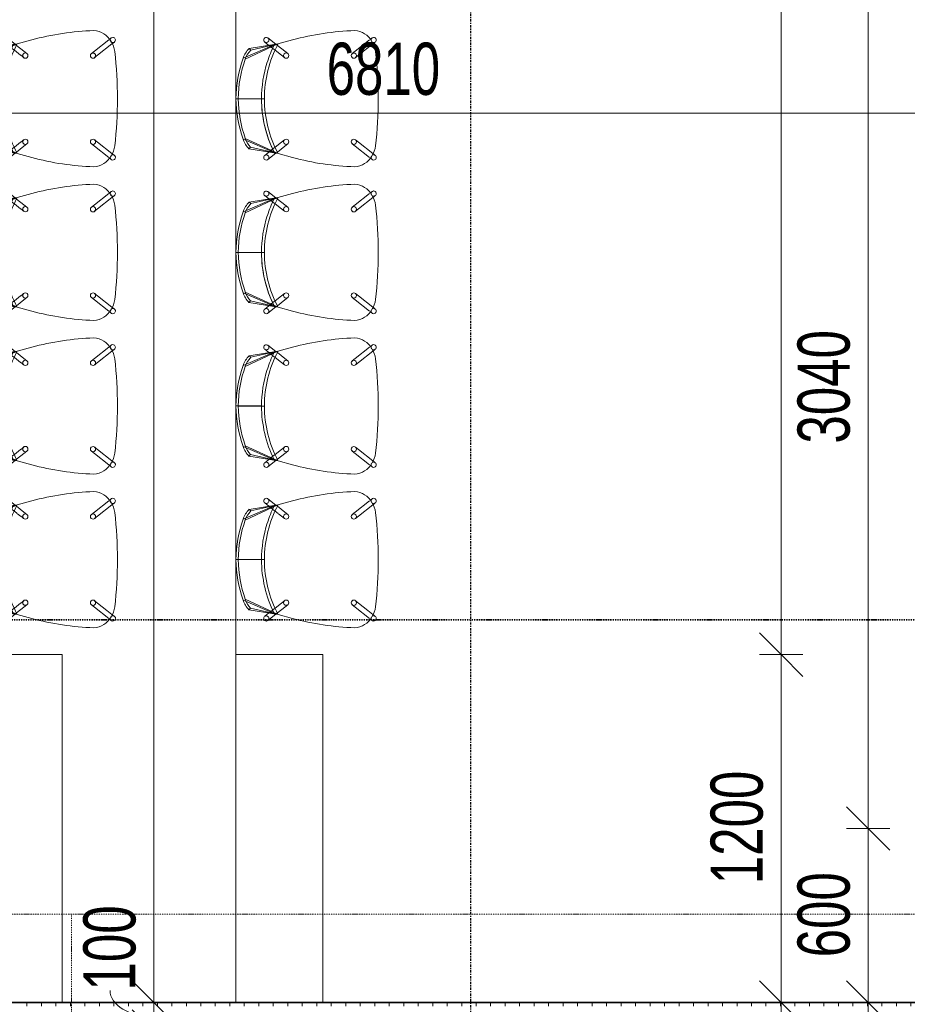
# Model space of a CAD drawing. Header units: millimetres. Extents: x -80560 to 110805, y -11020 to 52719.
# Tile 111 of 182: x 71139 to 74201, y 22894 to 26290. Entities that reach past the tile are written whole.
import ezdxf

# ---------------------------------------------------------------- set-up
doc = ezdxf.new("R2010")
doc.units = ezdxf.units.MM
doc.linetypes.add('CENTER2', pattern=[20, 8, -4, 4, -4])
doc.linetypes.add('DASHDOT2', pattern=[8, 4, -2, 0, -2])
for name, color, linetype, lineweight in [('A-ANNO-DIMS', 211, 'Continuous', 9), ('A-ANNO-DIMS-100', 211, 'Continuous', 9), ('A-DETL', 90, 'Continuous', 18), ('A-DETL-GENF', 92, 'Continuous', 18), ('A-FLOR', 192, 'Continuous', 18), ('A-WALL-PATT', 111, 'Continuous', 35), ('G-ANNO-SYMB', 111, 'Continuous', 9), ('I-FURN', 30, 'Continuous', 18), ('I-WALL', 2, 'Continuous', 18), ('S-GRID', 1, 'Continuous', 9)]:
    doc.layers.add(name, color=color, linetype=linetype, lineweight=lineweight)
doc.styles.add('Arial_6', font='arial.ttf', dxfattribs={"width": 0.7, "height": 180})
doc.dimstyles.new('n3o_1_8', dxfattribs={"dimscale": 304.8, "dimtxt": 183.646692, "dimasz": 0.492126, "dimexe": 0.246063, "dimexo": 0.0625, "dimgap": 0.032808, "dimtad": 1, "dimdec": 0, "dimdsep": 46, "dimtxsty": 'Arial_6', "dimblk1": 'OBLIQUE', "dimblk2": 'OBLIQUE', "dimsah": 1, "dimcen": 0.09, "dimdle": 0.246063, "dimazin": 0, "dimtfac": 1, "dimtdec": 4, "dimtix": 1, "dimtmove": 0, "dimatfit": 3, "dimfxl": 0.246063, "dimfxlon": 1, "dimtvp": 1, "dimtolj": 1, "dimtzin": 0, "dimarcsym": 2})
doc.dimstyles.new('n3o_1_8_1', dxfattribs={"dimscale": 304.8, "dimtxt": 183.646692, "dimasz": 0.492126, "dimexe": 0.246063, "dimexo": 0.0625, "dimgap": 0.032808, "dimtad": 1, "dimdec": 0, "dimdsep": 46, "dimtxsty": 'Arial_6', "dimblk1": 'OBLIQUE', "dimblk2": 'OBLIQUE', "dimsah": 1, "dimcen": 0.09, "dimdle": 0.246063, "dimazin": 0, "dimtfac": 1, "dimtdec": 4, "dimtix": 1, "dimtmove": 1, "dimatfit": 3, "dimfxl": 0.246063, "dimfxlon": 1, "dimtvp": 1, "dimtolj": 1, "dimtzin": 0, "dimarcsym": 2})
doc.dimstyles.new('n3o_1_8_3', dxfattribs={"dimscale": 304.8, "dimtxt": 183.646692, "dimasz": 0.492126, "dimexe": 0.246063, "dimexo": 0.0625, "dimgap": 0.032808, "dimtad": 1, "dimdec": 0, "dimdsep": 46, "dimtxsty": 'Arial_6', "dimblk1": 'OBLIQUE', "dimblk2": 'OBLIQUE', "dimsah": 1, "dimcen": 0.09, "dimdle": 0.246063, "dimazin": 0, "dimtfac": 1, "dimtdec": 4, "dimtix": 1, "dimtmove": 0, "dimatfit": 3, "dimfxl": 0.246063, "dimfxlon": 1, "dimtvp": 1, "dimtolj": 1, "dimtzin": 0, "dimarcsym": 2})
doc.dimstyles.new('n3o_1_8_4', dxfattribs={"dimscale": 304.8, "dimtxt": 183.646692, "dimasz": 0.492126, "dimexe": 0.246063, "dimexo": 0.0625, "dimgap": 0.032808, "dimtad": 1, "dimdec": 0, "dimdsep": 46, "dimtxsty": 'Arial_6', "dimblk1": 'OBLIQUE', "dimblk2": 'OBLIQUE', "dimsah": 1, "dimcen": 0.09, "dimdle": 0.246063, "dimazin": 0, "dimtfac": 1, "dimtdec": 4, "dimtix": 1, "dimtmove": 0, "dimatfit": 3, "dimfxl": 0.246063, "dimfxlon": 1, "dimtvp": 1, "dimtolj": 1, "dimtzin": 0, "dimarcsym": 2})

# ---------------------------------------------------------------- blocks, each defined once
blk = doc.blocks.new('82_EHA_Onderwijs stoel - 1200x600 mm-V498-DO_02 tweede verdieping')
at = {"layer": 'I-FURN'}
for p, q in [((-5850.4, -10794.3), (-5857.9, -10787.9)), ((-5801.5, -10835.8), (-5849.6, -10795)), ((-5846.3, -10774.2), (-5840.4, -10779.1)), ((-5837.8, -10781.4), (-5789.8, -10822.1)), ((-5522.7, -10806.4), (-5572.3, -10790.9)), ((-5572.3, -10790.9), (-5522.7, -10806.4)), ((-5515.8, -10807.7), (-5487.4, -10786.9)), ((-5789.8, -10822.1), (-5779.8, -10830.6)), ((-5557.6, -10838.4), (-5547, -10830.7)), ((-5547, -10830.7), (-5520.8, -10811.4)), ((-5514, -10828.8), (-5535.7, -10844.6)), ((-5423.2, -10825.5), (-5522.7, -10806.4)), ((-5522.7, -10806.4), (-5429, -10831)), ((-5411.7, -10862.4), (-5522.7, -10806.4)), ((-5522.7, -10806.4), (-5509.7, -10810.4)), ((-5509.7, -10810.4), (-5522.7, -10806.4)), ((-5522.7, -10806.4), (-5513.2, -10809.4)), ((-5520.8, -10811.4), (-5518.3, -10809.6)), ((-5505.4, -10822.4), (-5514, -10828.8)), ((-5513.2, -10809.4), (-5509.7, -10810.4)), ((-5509.7, -10810.4), (-5404.1, -10860)), ((-5491.7, -10812.4), (-5505.4, -10822.4)), ((-5476.7, -10801.4), (-5491.7, -10812.4)), ((-5423.2, -10825.5), (-5429, -10831)), ((-5791.5, -10844.3), (-5801.5, -10835.8)), ((-5536.4, -10845.2), (-5547, -10852.9)), ((-5482.4, -10996.8), (-5392.4, -11000)), ((-5472.4, -10997.2), (-5384.4, -11000.3)), ((-5862.9, -11172.2), (-5812.1, -11134.9)), ((-5812.1, -11134.9), (-5801.5, -11127.2)), ((-5557, -11135.8), (-5547, -11144.3)), ((-5536, -11183.9), (-5421.4, -11135.8)), ((-5413.9, -11138.8), (-5522.8, -11180.8)), ((-5871.7, -11178.7), (-5863.8, -11172.9)), ((-5801.4, -11149.4), (-5852.1, -11186.6)), ((-5790.8, -11141.7), (-5801.4, -11149.4)), ((-5558.6, -11158), (-5568.6, -11149.5)), ((-5533.7, -11179.1), (-5558.6, -11158)), ((-5546.3, -11144.9), (-5525.8, -11162.2)), ((-5536, -11183.9), (-5441.1, -11166.3)), ((-5536, -11183.9), (-5435.7, -11172.1)), ((-5525.8, -11162.2), (-5517.6, -11169.2)), ((-5516.6, -11170), (-5504.6, -11180.2)), ((-5441.1, -11166.3), (-5435.7, -11172.1)), ((-5854.9, -11188.7), (-5861.1, -11193.2)), ((-5586.6, -11195.9), (-5536, -11183.9)), ((-5536, -11183.9), (-5586.6, -11195.9)), ((-5522.8, -11180.8), (-5536, -11183.9)), ((-5536, -11183.9), (-5522.8, -11180.8)), ((-5528.9, -11182.2), (-5536, -11183.9)), ((-5531.7, -11180.8), (-5533.7, -11179.1)), ((-5502.2, -11205.9), (-5529, -11183.1)), ((-5522.8, -11180.8), (-5528.9, -11182.2)), ((-5504.6, -11180.2), (-5490.5, -11192.2))]:
    blk.add_line(p, q, dxfattribs=at)
for centre, radius, start, end in [((-5784, -10823.7), 72.5, 91.1402, 148.8115), ((-5784, -10823.7), 72.5, 91.1402, 148.8115), ((-5843.7, -11658.2), 908.8, 72.6253, 86.3269), ((-5843.7, -11658.2), 908.8, 72.6253, 86.3269), ((-5852.1, -10781), 9, 87.9758, 229.6854), ((-5779.2, -10833.2), 81.7, 144.8978, 171.0539), ((-5779.2, -10833.2), 81.7, 144.8978, 171.0539), ((-5852.1, -10781), 9, 237.1767, 260.5725), ((-5852.1, -10781), 9, 269.5527, 314.3236), ((-5852.1, -10781), 9, 29.5026, 87.9758), ((-5852.1, -10781), 9, 16.9531, 27.9758), ((-5852.1, -10781), 9, 339.2194, 13.1555), ((-5482, -10794.1), 9, 162.64, 201.8186), ((-5482, -10794.1), 9, 147.9758, 158.9986), ((-5482, -10794.1), 9, 207.9758, 267.7599), ((-5482, -10794.1), 9, 87.9758, 147.2448), ((-5482, -10794.1), 9, 306.2663, 87.9758), ((-4568.2, -11023.8), 1307.6, 171.0539, 178.2082), ((-4568.2, -11023.8), 1307.6, 171.0539, 178.2082), ((-5785.7, -10837.4), 9, 87.9758, 267.9758), ((-5785.7, -10837.4), 9, 267.9758, 87.9758), ((-5892.6, -10984.2), 410.4, 358.2343, 25.6662), ((-5892.6, -10984.2), 420.4, 6.5163, 24.2601), ((-5892.6, -10984.2), 420.4, 6.5163, 24.2601), ((-5892.6, -10984.2), 420.4, 358.2281, 24.2601), ((-5482, -10794.1), 9, 267.9758, 298.755), ((-5500.3, -10890.7), 93, 17.7174, 39.9982), ((-5500.3, -10890.7), 101, 17.7174, 40.2343), ((-5552.3, -10845.7), 9, 87.9758, 267.9758), ((-5552.3, -10845.7), 9, 267.9758, 87.9758), ((-5802.7, -10987.4), 410.4, 358.2343, 17.7174), ((-5802.7, -10987.4), 418.4, 358.2293, 17.7174), ((-5892.6, -10984.2), 420.4, 358.2281, 6.5104), ((-5892.6, -10984.2), 420.4, 358.2281, 6.5104), ((-4568.6, -11034.4), 1307.6, 177.7435, 184.8978), ((-4568.6, -11034.4), 1307.6, 177.7435, 184.8978), ((-5892.5, -10980.5), 410.4, 330.2854, 357.7174), ((-5892.5, -10980.5), 420.4, 340.2713, 357.7236), ((-5892.5, -10980.5), 420.4, 340.2713, 357.7236), ((-5892.5, -10980.5), 420.4, 340.2713, 357.7236), ((-5802.5, -10983.7), 410.4, 338.2343, 357.7174), ((-5802.5, -10983.7), 418.4, 338.2343, 357.7224), ((-5796.2, -11134.4), 9, 87.9758, 267.9758), ((-5796.2, -11134.4), 9, 267.9758, 87.9758), ((-5562.8, -11142.7), 9, 87.9758, 267.9758), ((-5562.8, -11142.7), 9, 267.9758, 87.9758), ((-5892.5, -10980.5), 420.4, 331.6888, 340.1237), ((-5892.5, -10980.5), 420.4, 331.6888, 340.1237), ((-5892.5, -10980.5), 420.4, 331.6888, 340.1237), ((-5507.7, -11101.4), 93, 315.7174, 338.2343), ((-5507.7, -11101.4), 101, 315.5001, 338.2343), ((-5790, -11139.1), 81.7, 184.8978, 211.0539), ((-5790, -11139.1), 81.7, 184.8978, 211.0539), ((-5866.4, -11186), 9, 126.2663, 267.9758), ((-5866.4, -11186), 9, 87.9758, 118.755), ((-5866.4, -11186), 9, 267.9758, 327.2448), ((-5866.4, -11186), 9, 41.6281, 87.7599), ((-5795.5, -11148.2), 72.5, 207.1402, 264.8115), ((-5795.5, -11148.2), 72.5, 207.1402, 264.8115), ((-5866.4, -11186), 9, 27.9758, 37.4338), ((-5866.4, -11186), 9, 327.9758, 338.9986), ((-5866.4, -11186), 9, 342.64, 16.7323), ((-5796.1, -10311.6), 908.8, 269.6248, 283.3264), ((-5796.1, -10311.6), 908.8, 269.6248, 283.3264), ((-5496.4, -11199), 9, 154.133, 193.1555), ((-5496.4, -11199), 9, 196.9531, 207.9758), ((-5496.4, -11199), 9, 209.5026, 267.9758), ((-5496.4, -11199), 9, 89.5527, 138.5179), ((-5496.4, -11199), 9, 267.9758, 49.6854), ((-5496.4, -11199), 9, 57.1767, 80.5725)]:
    blk.add_arc(centre, radius, start, end, dxfattribs=at)
blk = doc.blocks.new('82_EHA_Onderwijs stoel - 1200x600 mm-V499-DO_02 tweede verdieping')
at = {"layer": 'I-FURN'}
for p, q in [((-5850.4, -10794.3), (-5857.9, -10787.9)), ((-5801.5, -10835.8), (-5849.6, -10795)), ((-5846.3, -10774.2), (-5840.5, -10779.1)), ((-5837.8, -10781.4), (-5789.8, -10822.1)), ((-5522.7, -10806.4), (-5572.3, -10790.9)), ((-5572.3, -10790.9), (-5522.7, -10806.4)), ((-5515.8, -10807.7), (-5487.4, -10786.9)), ((-5789.8, -10822.1), (-5779.8, -10830.6)), ((-5557.6, -10838.4), (-5547, -10830.7)), ((-5547, -10830.7), (-5520.8, -10811.4)), ((-5514, -10828.8), (-5535.7, -10844.6)), ((-5423.2, -10825.5), (-5522.7, -10806.4)), ((-5522.7, -10806.4), (-5429, -10831)), ((-5411.7, -10862.4), (-5522.7, -10806.4)), ((-5522.7, -10806.4), (-5509.7, -10810.4)), ((-5509.7, -10810.4), (-5522.7, -10806.4)), ((-5522.7, -10806.4), (-5513.2, -10809.4)), ((-5520.8, -10811.4), (-5518.3, -10809.6)), ((-5505.4, -10822.4), (-5514, -10828.8)), ((-5513.2, -10809.4), (-5509.7, -10810.4)), ((-5509.7, -10810.4), (-5404.1, -10860)), ((-5491.7, -10812.4), (-5505.4, -10822.4)), ((-5476.7, -10801.4), (-5491.7, -10812.4)), ((-5423.2, -10825.5), (-5429, -10831)), ((-5791.5, -10844.3), (-5801.5, -10835.8)), ((-5536.4, -10845.2), (-5547, -10852.9)), ((-5482.4, -10996.8), (-5392.4, -11000)), ((-5472.4, -10997.2), (-5384.4, -11000.3)), ((-5862.9, -11172.2), (-5812.1, -11134.9)), ((-5812.1, -11134.9), (-5801.5, -11127.2)), ((-5557, -11135.8), (-5547, -11144.3)), ((-5536, -11183.9), (-5421.4, -11135.8)), ((-5413.9, -11138.8), (-5522.8, -11180.8)), ((-5871.7, -11178.7), (-5863.8, -11172.9)), ((-5801.4, -11149.4), (-5852.1, -11186.6)), ((-5790.8, -11141.7), (-5801.4, -11149.4)), ((-5558.6, -11158), (-5568.6, -11149.5)), ((-5533.7, -11179.1), (-5558.6, -11158)), ((-5546.3, -11144.9), (-5525.8, -11162.2)), ((-5536, -11183.9), (-5441.1, -11166.3)), ((-5536, -11183.9), (-5435.7, -11172.1)), ((-5525.8, -11162.2), (-5517.6, -11169.2)), ((-5516.6, -11170), (-5504.6, -11180.2)), ((-5441.1, -11166.3), (-5435.7, -11172.1)), ((-5854.9, -11188.7), (-5861.1, -11193.2)), ((-5586.6, -11195.9), (-5536, -11183.9)), ((-5536, -11183.9), (-5586.6, -11195.9)), ((-5522.8, -11180.8), (-5536, -11183.9)), ((-5536, -11183.9), (-5522.8, -11180.8)), ((-5528.9, -11182.2), (-5536, -11183.9)), ((-5531.7, -11180.8), (-5533.7, -11179.1)), ((-5502.2, -11205.9), (-5529, -11183.1)), ((-5522.8, -11180.8), (-5528.9, -11182.2)), ((-5504.6, -11180.2), (-5490.5, -11192.2))]:
    blk.add_line(p, q, dxfattribs=at)
for centre, radius, start, end in [((-5784, -10823.7), 72.5, 91.1402, 148.8115), ((-5784, -10823.7), 72.5, 91.1402, 148.8115), ((-5843.7, -11658.2), 908.8, 72.6253, 86.3269), ((-5843.7, -11658.2), 908.8, 72.6253, 86.3269), ((-5852.1, -10781), 9, 87.9758, 229.6854), ((-5779.2, -10833.2), 81.7, 144.8978, 171.0539), ((-5779.2, -10833.2), 81.7, 144.8978, 171.0539), ((-5852.1, -10781), 9, 237.1767, 260.5725), ((-5852.1, -10781), 9, 269.5527, 314.3236), ((-5852.1, -10781), 9, 29.5026, 87.9758), ((-5852.1, -10781), 9, 16.9531, 27.9758), ((-5852.1, -10781), 9, 339.2194, 13.1555), ((-5482, -10794.1), 9, 162.64, 201.8186), ((-5482, -10794.1), 9, 147.9758, 158.9986), ((-5482, -10794.1), 9, 207.9758, 267.7599), ((-5482, -10794.1), 9, 87.9758, 147.2448), ((-5482, -10794.1), 9, 306.2663, 87.9758), ((-4568.2, -11023.8), 1307.6, 171.0539, 178.2082), ((-4568.2, -11023.8), 1307.6, 171.0539, 178.2082), ((-5785.7, -10837.4), 9, 87.9758, 267.9758), ((-5785.7, -10837.4), 9, 267.9758, 87.9758), ((-5892.6, -10984.2), 410.4, 358.2343, 25.6662), ((-5892.6, -10984.2), 420.4, 358.2281, 24.2601), ((-5892.6, -10984.2), 420.4, 358.2281, 24.2601), ((-5892.6, -10984.2), 420.4, 358.2281, 24.2601), ((-5482, -10794.1), 9, 267.9758, 298.755), ((-5500.3, -10890.7), 93, 17.7174, 39.9982), ((-5500.3, -10890.7), 101, 17.7174, 40.2343), ((-5552.3, -10845.7), 9, 87.9758, 267.9758), ((-5552.3, -10845.7), 9, 267.9758, 87.9758), ((-5802.7, -10987.4), 410.4, 358.2343, 17.7174), ((-5802.7, -10987.4), 418.4, 358.2293, 17.7174), ((-4568.6, -11034.4), 1307.6, 177.7435, 184.8978), ((-4568.6, -11034.4), 1307.6, 177.7435, 184.8978), ((-5892.5, -10980.5), 410.4, 330.2854, 357.7174), ((-5892.5, -10980.5), 420.4, 340.2713, 357.7236), ((-5892.5, -10980.5), 420.4, 340.2713, 357.7236), ((-5892.5, -10980.5), 420.4, 340.2713, 357.7236), ((-5802.5, -10983.7), 410.4, 338.2343, 357.7174), ((-5802.5, -10983.7), 418.4, 338.2343, 357.7224), ((-5796.2, -11134.4), 9, 87.9758, 267.9758), ((-5796.2, -11134.4), 9, 267.9758, 87.9758), ((-5562.8, -11142.7), 9, 87.9758, 267.9758), ((-5562.8, -11142.7), 9, 267.9758, 87.9758), ((-5892.5, -10980.5), 420.4, 331.6888, 340.1237), ((-5892.5, -10980.5), 420.4, 331.6888, 340.1237), ((-5892.5, -10980.5), 420.4, 331.6888, 340.1237), ((-5507.7, -11101.4), 93, 315.7174, 338.2343), ((-5507.7, -11101.4), 101, 315.5001, 338.2343), ((-5790, -11139.1), 81.7, 184.8978, 211.0539), ((-5790, -11139.1), 81.7, 184.8978, 211.0539), ((-5866.4, -11186), 9, 126.2663, 267.9758), ((-5866.4, -11186), 9, 87.9758, 118.755), ((-5866.4, -11186), 9, 267.9758, 327.2448), ((-5866.4, -11186), 9, 41.6281, 87.7599), ((-5795.5, -11148.2), 72.5, 207.1402, 264.8115), ((-5795.5, -11148.2), 72.5, 207.1402, 264.8115), ((-5866.4, -11186), 9, 27.9758, 37.4338), ((-5866.4, -11186), 9, 327.9758, 338.9986), ((-5866.4, -11186), 9, 342.64, 16.7323), ((-5796.1, -10311.6), 908.8, 269.6248, 283.3264), ((-5796.1, -10311.6), 908.8, 269.6248, 283.3264), ((-5496.4, -11199), 9, 154.133, 193.1555), ((-5496.4, -11199), 9, 196.9531, 207.9758), ((-5496.4, -11199), 9, 209.5026, 267.9758), ((-5496.4, -11199), 9, 89.5527, 138.5179), ((-5496.4, -11199), 9, 267.9758, 49.6854), ((-5496.4, -11199), 9, 57.1767, 80.5725)]:
    blk.add_arc(centre, radius, start, end, dxfattribs=at)
blk = doc.blocks.new('82_EHA_Onderwijs stoel - 1200x600 mm-V504-DO_02 tweede verdieping')
at = {"layer": 'I-FURN'}
for p, q in [((-5850.4, -10794.3), (-5857.9, -10787.9)), ((-5832.9, -10809.1), (-5849.6, -10795)), ((-5846.3, -10774.2), (-5840.4, -10779.1)), ((-5837.8, -10781.4), (-5789.8, -10822.1)), ((-5522.7, -10806.4), (-5572.3, -10790.9)), ((-5572.3, -10790.9), (-5522.7, -10806.4)), ((-5515.8, -10807.7), (-5487.4, -10786.9)), ((-5801.5, -10835.8), (-5832.5, -10809.5)), ((-5789.8, -10822.1), (-5779.8, -10830.6)), ((-5557.6, -10838.4), (-5547, -10830.7)), ((-5547, -10830.7), (-5520.8, -10811.4)), ((-5514, -10828.8), (-5535.7, -10844.6)), ((-5423.2, -10825.5), (-5522.7, -10806.4)), ((-5522.7, -10806.4), (-5429, -10831)), ((-5411.7, -10862.4), (-5522.7, -10806.4)), ((-5522.7, -10806.4), (-5509.7, -10810.4)), ((-5509.7, -10810.4), (-5522.7, -10806.4)), ((-5522.7, -10806.4), (-5513.2, -10809.4)), ((-5520.8, -10811.4), (-5518.3, -10809.6)), ((-5505.4, -10822.4), (-5514, -10828.8)), ((-5513.2, -10809.4), (-5509.7, -10810.4)), ((-5509.7, -10810.4), (-5404.1, -10860)), ((-5503.6, -10821.1), (-5505.4, -10822.4)), ((-5491.7, -10812.4), (-5503.2, -10820.8)), ((-5476.7, -10801.4), (-5491.7, -10812.4)), ((-5423.2, -10825.5), (-5429, -10831)), ((-5791.5, -10844.3), (-5801.5, -10835.8)), ((-5536.4, -10845.2), (-5547, -10852.9)), ((-5482.4, -10996.8), (-5392.4, -11000)), ((-5472.4, -10997.2), (-5384.4, -11000.3)), ((-5862.9, -11172.2), (-5812.1, -11134.9)), ((-5812.1, -11134.9), (-5801.5, -11127.2)), ((-5557, -11135.8), (-5547, -11144.3)), ((-5536, -11183.9), (-5421.4, -11135.8)), ((-5413.9, -11138.8), (-5522.8, -11180.8)), ((-5871.7, -11178.7), (-5863.8, -11172.9)), ((-5801.4, -11149.4), (-5852.1, -11186.6)), ((-5790.8, -11141.7), (-5801.4, -11149.4)), ((-5558.6, -11158), (-5568.6, -11149.5)), ((-5533.7, -11179.1), (-5558.6, -11158)), ((-5546.3, -11144.9), (-5536.2, -11153.4)), ((-5536, -11183.9), (-5441.1, -11166.3)), ((-5536, -11183.9), (-5435.7, -11172.1)), ((-5535.4, -11154.1), (-5525.8, -11162.2)), ((-5525.8, -11162.2), (-5517.6, -11169.2)), ((-5516.6, -11170), (-5504.6, -11180.2)), ((-5441.1, -11166.3), (-5435.7, -11172.1)), ((-5854.9, -11188.7), (-5861.1, -11193.2)), ((-5586.6, -11195.9), (-5536, -11183.9)), ((-5536, -11183.9), (-5586.6, -11195.9)), ((-5522.8, -11180.8), (-5536, -11183.9)), ((-5536, -11183.9), (-5522.8, -11180.8)), ((-5528.9, -11182.2), (-5536, -11183.9)), ((-5531.7, -11180.8), (-5533.7, -11179.1)), ((-5502.2, -11205.9), (-5529, -11183.1)), ((-5522.8, -11180.8), (-5528.9, -11182.2)), ((-5504.6, -11180.2), (-5490.5, -11192.2))]:
    blk.add_line(p, q, dxfattribs=at)
for centre, radius, start, end in [((-5784, -10823.7), 72.5, 91.1402, 148.8115), ((-5784, -10823.7), 72.5, 91.1402, 148.8115), ((-5843.7, -11658.2), 908.8, 72.6253, 86.3269), ((-5843.7, -11658.2), 908.8, 72.6253, 86.3269), ((-5852.1, -10781), 9, 87.9758, 229.6854), ((-5779.2, -10833.2), 81.7, 144.8978, 171.0539), ((-5779.2, -10833.2), 81.7, 144.8978, 171.0539), ((-5852.1, -10781), 9, 237.1767, 260.5725), ((-5852.1, -10781), 9, 269.5527, 314.3236), ((-5852.1, -10781), 9, 29.5026, 87.9758), ((-5852.1, -10781), 9, 16.9531, 27.9758), ((-5852.1, -10781), 9, 339.2194, 13.1555), ((-5482, -10794.1), 9, 162.64, 201.8186), ((-5482, -10794.1), 9, 147.9758, 158.9986), ((-5482, -10794.1), 9, 207.9758, 267.7599), ((-5482, -10794.1), 9, 87.9758, 147.2448), ((-5482, -10794.1), 9, 306.2663, 87.9758), ((-4568.2, -11023.8), 1307.6, 171.0539, 178.2082), ((-4568.2, -11023.8), 1307.6, 171.0539, 178.2082), ((-5785.7, -10837.4), 9, 87.9758, 267.9758), ((-5785.7, -10837.4), 9, 267.9758, 87.9758), ((-5892.6, -10984.2), 410.4, 358.2343, 25.6662), ((-5892.6, -10984.2), 420.4, 358.2281, 24.2601), ((-5892.6, -10984.2), 420.4, 358.2281, 24.2601), ((-5892.6, -10984.2), 420.4, 358.2281, 24.2601), ((-5482, -10794.1), 9, 267.9758, 298.755), ((-5500.3, -10890.7), 93, 17.7174, 39.9982), ((-5500.3, -10890.7), 101, 17.7174, 40.2343), ((-5552.3, -10845.7), 9, 87.9758, 267.9758), ((-5552.3, -10845.7), 9, 267.9758, 87.9758), ((-5802.7, -10987.4), 410.4, 358.2343, 17.7174), ((-5802.7, -10987.4), 418.4, 358.2293, 17.7174), ((-4568.6, -11034.4), 1307.6, 177.7435, 184.8978), ((-4568.6, -11034.4), 1307.6, 177.7435, 184.8978), ((-5892.5, -10980.5), 410.4, 330.2854, 357.7174), ((-5892.5, -10980.5), 420.4, 340.2713, 357.7236), ((-5892.5, -10980.5), 420.4, 340.2713, 357.7236), ((-5892.5, -10980.5), 420.4, 340.2713, 357.7236), ((-5802.5, -10983.7), 410.4, 338.2343, 357.7174), ((-5802.5, -10983.7), 418.4, 338.2343, 357.7224), ((-5796.2, -11134.4), 9, 87.9758, 267.9758), ((-5796.2, -11134.4), 9, 267.9758, 87.9758), ((-5562.8, -11142.7), 9, 87.9758, 267.9758), ((-5562.8, -11142.7), 9, 267.9758, 87.9758), ((-5892.5, -10980.5), 420.4, 331.6888, 340.1237), ((-5892.5, -10980.5), 420.4, 331.6888, 340.1237), ((-5892.5, -10980.5), 420.4, 331.6888, 340.1237), ((-5507.7, -11101.4), 93, 315.7174, 338.2343), ((-5507.7, -11101.4), 101, 315.5001, 338.2343), ((-5790, -11139.1), 81.7, 184.8978, 211.0539), ((-5790, -11139.1), 81.7, 184.8978, 211.0539), ((-5866.4, -11186), 9, 126.2663, 267.9758), ((-5866.4, -11186), 9, 87.9758, 118.755), ((-5866.4, -11186), 9, 267.9758, 327.2448), ((-5866.4, -11186), 9, 41.6281, 87.7599), ((-5795.5, -11148.2), 72.5, 207.1402, 264.8115), ((-5795.5, -11148.2), 72.5, 207.1402, 264.8115), ((-5866.4, -11186), 9, 27.9758, 37.4338), ((-5866.4, -11186), 9, 327.9758, 338.9986), ((-5866.4, -11186), 9, 342.64, 16.7323), ((-5796.1, -10311.6), 908.8, 269.6248, 283.3264), ((-5796.1, -10311.6), 908.8, 269.6248, 283.3264), ((-5496.4, -11199), 9, 154.133, 193.1555), ((-5496.4, -11199), 9, 196.9531, 207.9758), ((-5496.4, -11199), 9, 209.5026, 267.9758), ((-5496.4, -11199), 9, 89.5527, 138.5179), ((-5496.4, -11199), 9, 267.9758, 49.6854), ((-5496.4, -11199), 9, 57.1767, 80.5725)]:
    blk.add_arc(centre, radius, start, end, dxfattribs=at)
blk = doc.blocks.new('82_EHA_Onderwijs stoel - 1200x600 mm-V500-DO_02 tweede verdieping')
at = {"layer": 'I-FURN'}
for p, q in [((-5850.4, -10794.3), (-5857.9, -10787.9)), ((-5801.5, -10835.8), (-5849.6, -10795)), ((-5846.3, -10774.2), (-5840.4, -10779.1)), ((-5837.8, -10781.4), (-5789.8, -10822.1)), ((-5522.7, -10806.4), (-5572.3, -10790.9)), ((-5572.3, -10790.9), (-5522.7, -10806.4)), ((-5515.8, -10807.7), (-5487.4, -10786.9)), ((-5789.8, -10822.1), (-5779.8, -10830.6)), ((-5557.6, -10838.4), (-5547, -10830.7)), ((-5547, -10830.7), (-5520.8, -10811.4)), ((-5514, -10828.8), (-5535.7, -10844.6)), ((-5423.2, -10825.5), (-5522.7, -10806.4)), ((-5522.7, -10806.4), (-5429, -10831)), ((-5411.7, -10862.4), (-5522.7, -10806.4)), ((-5522.7, -10806.4), (-5509.7, -10810.4)), ((-5509.7, -10810.4), (-5522.7, -10806.4)), ((-5522.7, -10806.4), (-5513.2, -10809.4)), ((-5520.8, -10811.4), (-5518.3, -10809.6)), ((-5505.4, -10822.4), (-5514, -10828.8)), ((-5513.2, -10809.4), (-5509.7, -10810.4)), ((-5509.7, -10810.4), (-5404.1, -10860)), ((-5491.7, -10812.4), (-5505.4, -10822.4)), ((-5476.7, -10801.4), (-5491.7, -10812.4)), ((-5423.2, -10825.5), (-5429, -10831)), ((-5791.5, -10844.3), (-5801.5, -10835.8)), ((-5536.4, -10845.2), (-5547, -10852.9)), ((-5482.4, -10996.8), (-5392.4, -11000)), ((-5472.4, -10997.2), (-5384.4, -11000.3)), ((-5862.9, -11172.2), (-5812.1, -11134.9)), ((-5812.1, -11134.9), (-5801.5, -11127.2)), ((-5557, -11135.8), (-5547, -11144.3)), ((-5536, -11183.9), (-5421.4, -11135.8)), ((-5413.9, -11138.8), (-5522.8, -11180.8)), ((-5871.7, -11178.7), (-5863.8, -11172.9)), ((-5801.4, -11149.4), (-5852.1, -11186.6)), ((-5790.8, -11141.7), (-5801.4, -11149.4)), ((-5558.6, -11158), (-5568.6, -11149.5)), ((-5533.7, -11179.1), (-5558.6, -11158)), ((-5546.3, -11144.9), (-5525.8, -11162.2)), ((-5536, -11183.9), (-5441.1, -11166.3)), ((-5536, -11183.9), (-5435.7, -11172.1)), ((-5525.8, -11162.2), (-5517.6, -11169.2)), ((-5516.6, -11170), (-5504.6, -11180.2)), ((-5441.1, -11166.3), (-5435.7, -11172.1)), ((-5854.9, -11188.7), (-5861.1, -11193.2)), ((-5586.6, -11195.9), (-5536, -11183.9)), ((-5536, -11183.9), (-5586.6, -11195.9)), ((-5522.8, -11180.8), (-5536, -11183.9)), ((-5536, -11183.9), (-5522.8, -11180.8)), ((-5528.9, -11182.2), (-5536, -11183.9)), ((-5531.7, -11180.8), (-5533.7, -11179.1)), ((-5502.2, -11205.9), (-5529, -11183.1)), ((-5522.8, -11180.8), (-5528.9, -11182.2)), ((-5504.6, -11180.2), (-5490.5, -11192.2))]:
    blk.add_line(p, q, dxfattribs=at)
for centre, radius, start, end in [((-5784, -10823.7), 72.5, 91.1402, 148.8115), ((-5784, -10823.7), 72.5, 91.1402, 148.8115), ((-5843.7, -11658.2), 908.8, 72.6253, 86.3269), ((-5843.7, -11658.2), 908.8, 72.6253, 86.3269), ((-5852.1, -10781), 9, 87.9758, 229.6854), ((-5779.2, -10833.2), 81.7, 144.8978, 171.0539), ((-5779.2, -10833.2), 81.7, 144.8978, 171.0539), ((-5852.1, -10781), 9, 237.1767, 260.5725), ((-5852.1, -10781), 9, 269.5527, 314.3236), ((-5852.1, -10781), 9, 29.5026, 87.9758), ((-5852.1, -10781), 9, 16.9531, 27.9758), ((-5852.1, -10781), 9, 339.2194, 13.1555), ((-5482, -10794.1), 9, 162.64, 201.8186), ((-5482, -10794.1), 9, 147.9758, 158.9986), ((-5482, -10794.1), 9, 207.9758, 267.7599), ((-5482, -10794.1), 9, 87.9758, 147.2448), ((-5482, -10794.1), 9, 306.2663, 87.9758), ((-4568.2, -11023.8), 1307.6, 171.0539, 178.2082), ((-4568.2, -11023.8), 1307.6, 171.0539, 178.2082), ((-5785.7, -10837.4), 9, 87.9758, 267.9758), ((-5785.7, -10837.4), 9, 267.9758, 87.9758), ((-5892.6, -10984.2), 410.4, 358.2343, 25.6662), ((-5892.6, -10984.2), 420.4, 6.5163, 24.2601), ((-5892.6, -10984.2), 420.4, 6.5163, 24.2601), ((-5892.6, -10984.2), 420.4, 358.2281, 24.2601), ((-5482, -10794.1), 9, 267.9758, 298.755), ((-5500.3, -10890.7), 93, 17.7174, 39.9982), ((-5500.3, -10890.7), 101, 17.7174, 40.2343), ((-5552.3, -10845.7), 9, 87.9758, 267.9758), ((-5552.3, -10845.7), 9, 267.9758, 87.9758), ((-5802.7, -10987.4), 410.4, 358.2343, 17.7174), ((-5802.7, -10987.4), 418.4, 358.2293, 17.7174), ((-5892.6, -10984.2), 420.4, 358.2281, 6.5104), ((-5892.6, -10984.2), 420.4, 358.2281, 6.5104), ((-4568.6, -11034.4), 1307.6, 177.7435, 184.8978), ((-4568.6, -11034.4), 1307.6, 177.7435, 184.8978), ((-5892.5, -10980.5), 410.4, 330.2854, 357.7174), ((-5892.5, -10980.5), 420.4, 340.2713, 357.7236), ((-5892.5, -10980.5), 420.4, 340.2713, 357.7236), ((-5892.5, -10980.5), 420.4, 348.9975, 357.7236), ((-5802.5, -10983.7), 410.4, 338.2343, 357.7174), ((-5802.5, -10983.7), 418.4, 338.2343, 357.7224), ((-5892.5, -10980.5), 420.4, 340.2713, 348.9975), ((-5796.2, -11134.4), 9, 87.9758, 267.9758), ((-5796.2, -11134.4), 9, 267.9758, 87.9758), ((-5562.8, -11142.7), 9, 87.9758, 267.9758), ((-5562.8, -11142.7), 9, 267.9758, 87.9758), ((-5892.5, -10980.5), 420.4, 331.6888, 340.1237), ((-5892.5, -10980.5), 420.4, 331.6888, 340.1237), ((-5892.5, -10980.5), 420.4, 331.6888, 340.1237), ((-5507.7, -11101.4), 93, 315.7174, 338.2343), ((-5507.7, -11101.4), 101, 315.5001, 338.2343), ((-5790, -11139.1), 81.7, 184.8978, 211.0539), ((-5790, -11139.1), 81.7, 184.8978, 211.0539), ((-5866.4, -11186), 9, 126.2663, 267.9758), ((-5866.4, -11186), 9, 87.9758, 118.755), ((-5866.4, -11186), 9, 267.9758, 327.2448), ((-5866.4, -11186), 9, 41.6281, 87.7599), ((-5795.5, -11148.2), 72.5, 207.1402, 264.8115), ((-5795.5, -11148.2), 72.5, 207.1402, 264.8115), ((-5866.4, -11186), 9, 27.9758, 37.4338), ((-5866.4, -11186), 9, 327.9758, 338.9986), ((-5866.4, -11186), 9, 342.64, 16.7323), ((-5796.1, -10311.6), 908.8, 269.6248, 283.3264), ((-5796.1, -10311.6), 908.8, 269.6248, 283.3264), ((-5496.4, -11199), 9, 154.133, 193.1555), ((-5496.4, -11199), 9, 196.9531, 207.9758), ((-5496.4, -11199), 9, 209.5026, 267.9758), ((-5496.4, -11199), 9, 89.5527, 138.5179), ((-5496.4, -11199), 9, 267.9758, 49.6854), ((-5496.4, -11199), 9, 57.1767, 80.5725)]:
    blk.add_arc(centre, radius, start, end, dxfattribs=at)
blk = doc.blocks.new('82_EHA_Onderwijs stoel - 1200x600 mm-V509-DO_02 tweede verdieping')
at = {"layer": 'I-FURN'}
for p, q in [((-5850.4, -10794.3), (-5857.9, -10787.9)), ((-5832.9, -10809.1), (-5849.6, -10795)), ((-5846.3, -10774.2), (-5840.4, -10779.1)), ((-5837.8, -10781.4), (-5789.8, -10822.1)), ((-5522.7, -10806.4), (-5572.3, -10790.9)), ((-5572.3, -10790.9), (-5522.7, -10806.4)), ((-5515.8, -10807.7), (-5487.4, -10786.9)), ((-5801.5, -10835.8), (-5832.5, -10809.5)), ((-5789.8, -10822.1), (-5779.8, -10830.6)), ((-5557.6, -10838.4), (-5547, -10830.7)), ((-5547, -10830.7), (-5520.8, -10811.4)), ((-5514, -10828.8), (-5535.7, -10844.6)), ((-5423.2, -10825.5), (-5522.7, -10806.4)), ((-5522.7, -10806.4), (-5429, -10831)), ((-5411.7, -10862.4), (-5522.7, -10806.4)), ((-5522.7, -10806.4), (-5509.7, -10810.4)), ((-5509.7, -10810.4), (-5522.7, -10806.4)), ((-5522.7, -10806.4), (-5513.2, -10809.4)), ((-5520.8, -10811.4), (-5518.3, -10809.6)), ((-5505.4, -10822.4), (-5514, -10828.8)), ((-5513.2, -10809.4), (-5509.7, -10810.4)), ((-5509.7, -10810.4), (-5404.1, -10860)), ((-5503.6, -10821.1), (-5505.4, -10822.4)), ((-5491.7, -10812.4), (-5503.2, -10820.8)), ((-5476.7, -10801.4), (-5491.7, -10812.4)), ((-5423.2, -10825.5), (-5429, -10831)), ((-5791.5, -10844.3), (-5801.5, -10835.8)), ((-5536.4, -10845.2), (-5547, -10852.9)), ((-5482.4, -10996.8), (-5392.4, -11000)), ((-5472.4, -10997.2), (-5384.4, -11000.3)), ((-5862.9, -11172.2), (-5812.1, -11134.9)), ((-5812.1, -11134.9), (-5801.5, -11127.2)), ((-5557, -11135.8), (-5547, -11144.3)), ((-5536, -11183.9), (-5421.4, -11135.8)), ((-5413.9, -11138.8), (-5522.8, -11180.8)), ((-5871.7, -11178.7), (-5863.8, -11172.9)), ((-5801.4, -11149.4), (-5852.1, -11186.6)), ((-5790.8, -11141.7), (-5801.4, -11149.4)), ((-5558.6, -11158), (-5568.6, -11149.5)), ((-5533.7, -11179.1), (-5558.6, -11158)), ((-5546.3, -11144.9), (-5536.2, -11153.4)), ((-5536, -11183.9), (-5441.1, -11166.3)), ((-5536, -11183.9), (-5435.7, -11172.1)), ((-5535.4, -11154.1), (-5525.8, -11162.2)), ((-5525.8, -11162.2), (-5517.6, -11169.2)), ((-5516.6, -11170), (-5504.6, -11180.2)), ((-5441.1, -11166.3), (-5435.7, -11172.1)), ((-5854.9, -11188.7), (-5861.1, -11193.2)), ((-5586.6, -11195.9), (-5536, -11183.9)), ((-5536, -11183.9), (-5586.6, -11195.9)), ((-5522.8, -11180.8), (-5536, -11183.9)), ((-5536, -11183.9), (-5522.8, -11180.8)), ((-5528.9, -11182.2), (-5536, -11183.9)), ((-5531.7, -11180.8), (-5533.7, -11179.1)), ((-5502.2, -11205.9), (-5529, -11183.1)), ((-5522.8, -11180.8), (-5528.9, -11182.2)), ((-5504.6, -11180.2), (-5490.5, -11192.2))]:
    blk.add_line(p, q, dxfattribs=at)
for centre, radius, start, end in [((-5784, -10823.7), 72.5, 91.1402, 148.8115), ((-5784, -10823.7), 72.5, 91.1402, 148.8115), ((-5843.7, -11658.2), 908.8, 72.6253, 86.3269), ((-5843.7, -11658.2), 908.8, 72.6253, 86.3269), ((-5852.1, -10781), 9, 87.9758, 229.6854), ((-5779.2, -10833.2), 81.7, 144.8978, 171.0539), ((-5779.2, -10833.2), 81.7, 144.8978, 171.0539), ((-5852.1, -10781), 9, 237.1767, 260.5725), ((-5852.1, -10781), 9, 269.5527, 314.3236), ((-5852.1, -10781), 9, 29.5026, 87.9758), ((-5852.1, -10781), 9, 16.9531, 27.9758), ((-5852.1, -10781), 9, 339.2194, 13.1555), ((-5482, -10794.1), 9, 162.64, 201.8186), ((-5482, -10794.1), 9, 147.9758, 158.9986), ((-5482, -10794.1), 9, 207.9758, 267.7599), ((-5482, -10794.1), 9, 87.9758, 147.2448), ((-5482, -10794.1), 9, 306.2663, 87.9758), ((-4568.2, -11023.8), 1307.6, 171.0539, 178.2082), ((-4568.2, -11023.8), 1307.6, 171.0539, 178.2082), ((-5785.7, -10837.4), 9, 87.9758, 267.9758), ((-5785.7, -10837.4), 9, 267.9758, 87.9758), ((-5892.6, -10984.2), 410.4, 358.2343, 25.6662), ((-5892.6, -10984.2), 420.4, 358.2281, 24.2601), ((-5892.6, -10984.2), 420.4, 358.2281, 24.2601), ((-5892.6, -10984.2), 420.4, 15.6803, 24.2601), ((-5482, -10794.1), 9, 267.9758, 298.755), ((-5500.3, -10890.7), 93, 17.7174, 39.9982), ((-5500.3, -10890.7), 101, 17.7174, 40.2343), ((-5552.3, -10845.7), 9, 87.9758, 267.9758), ((-5552.3, -10845.7), 9, 267.9758, 87.9758), ((-5802.7, -10987.4), 410.4, 358.2343, 17.7174), ((-5802.7, -10987.4), 418.4, 358.2293, 17.7174), ((-5892.6, -10984.2), 420.4, 358.2281, 15.6803), ((-4568.6, -11034.4), 1307.6, 177.7435, 184.8978), ((-4568.6, -11034.4), 1307.6, 177.7435, 184.8978), ((-5892.5, -10980.5), 410.4, 330.2854, 357.7174), ((-5892.5, -10980.5), 420.4, 340.2713, 357.7236), ((-5892.5, -10980.5), 420.4, 340.2713, 357.7236), ((-5892.5, -10980.5), 420.4, 340.2713, 357.7236), ((-5802.5, -10983.7), 410.4, 338.2343, 357.7174), ((-5802.5, -10983.7), 418.4, 338.2343, 357.7224), ((-5796.2, -11134.4), 9, 87.9758, 267.9758), ((-5796.2, -11134.4), 9, 267.9758, 87.9758), ((-5562.8, -11142.7), 9, 87.9758, 267.9758), ((-5562.8, -11142.7), 9, 267.9758, 87.9758), ((-5892.5, -10980.5), 420.4, 331.6888, 340.1237), ((-5892.5, -10980.5), 420.4, 331.6888, 340.1237), ((-5892.5, -10980.5), 420.4, 331.6888, 340.1237), ((-5507.7, -11101.4), 93, 315.7174, 338.2343), ((-5507.7, -11101.4), 101, 315.5001, 338.2343), ((-5790, -11139.1), 81.7, 184.8978, 211.0539), ((-5790, -11139.1), 81.7, 184.8978, 211.0539), ((-5866.4, -11186), 9, 126.2663, 267.9758), ((-5866.4, -11186), 9, 87.9758, 118.755), ((-5866.4, -11186), 9, 267.9758, 327.2448), ((-5866.4, -11186), 9, 41.6281, 87.7599), ((-5795.5, -11148.2), 72.5, 207.1402, 264.8115), ((-5795.5, -11148.2), 72.5, 207.1402, 264.8115), ((-5866.4, -11186), 9, 27.9758, 37.4338), ((-5866.4, -11186), 9, 327.9758, 338.9986), ((-5866.4, -11186), 9, 342.64, 16.7323), ((-5796.1, -10311.6), 908.8, 269.6248, 283.3264), ((-5796.1, -10311.6), 908.8, 269.6248, 283.3264), ((-5496.4, -11199), 9, 154.133, 193.1555), ((-5496.4, -11199), 9, 196.9531, 207.9758), ((-5496.4, -11199), 9, 209.5026, 267.9758), ((-5496.4, -11199), 9, 89.5527, 138.5179), ((-5496.4, -11199), 9, 267.9758, 49.6854), ((-5496.4, -11199), 9, 57.1767, 80.5725)]:
    blk.add_arc(centre, radius, start, end, dxfattribs=at)
blk = doc.blocks.new('01_n3o_symbool_lijn_met_tekst - brandwerend_B60-33466557-DO_02 tweede verdieping')
at = {"layer": 'A-DETL-GENF', "color": 3, "linetype": 'DASHDOT2'}
blk.add_line((0, 0), (24492.5, 0), dxfattribs=at)
blk = doc.blocks.new('01_n3o_symbool_lijn_met_tekst - brandwerend_B60-31177836-DO_02 tweede verdieping')
at = {"layer": 'A-DETL-GENF', "color": 3, "linetype": 'DASHDOT2'}
blk.add_line((0, 0), (3167.5, 0), dxfattribs=at)
blk = doc.blocks.new('DIMBLOCK245-DO_02 tweede verdieping')
at = {"layer": 'A-ANNO-DIMS-100'}
for p, q in [((68984.8, 25967.1), (69059.8, 26042.1)), ((68984.8, 26042.1), (68984.8, 25892.1)), ((68984.8, 25967.1), (68984.8, 26042.1)), ((75794.8, 25967.1), (75869.8, 26042.1)), ((75794.8, 26042.1), (75794.8, 25892.1)), ((75794.8, 25967.1), (75794.8, 26042.1)), ((68984.8, 25967.1), (68909.8, 25892.1)), ((68984.8, 25967.1), (75794.8, 25967.1)), ((75794.8, 25967.1), (75719.8, 25892.1))]:
    blk.add_line(p, q, dxfattribs=at)
at = {"layer": 'A-ANNO-DIMS-100', "color": 0, "insert": (72197.7, 26210.8), "char_height": 180, "width": 461.094, "attachment_point": 1, "line_spacing_factor": 0.941778, "style": 'Arial_6'}
blk.add_mtext('6810', dxfattribs=at)
blk = doc.blocks.new('_Oblique')
at = {"color": 0, "linetype": 'ByBlock', "lineweight": -2}
blk.add_line((-0.5, -0.5), (0.5, 0.5), dxfattribs=at)
blk = doc.blocks.new('DIMBLOCK382-DO_02 tweede verdieping')
at = {"layer": 'A-ANNO-DIMS-100'}
for p, q in [((71601.7, 34965), (71526.7, 35040)), ((71676.7, 34965), (71526.7, 34965)), ((71601.7, 34965), (71601.7, 22900)), ((71601.7, 34965), (71676.7, 34890)), ((71601.7, 34965), (71676.7, 34965)), ((71601.7, 22900), (71526.7, 22975)), ((71676.7, 22900), (71526.7, 22900)), ((71601.7, 22900), (71676.7, 22825)), ((71601.7, 22900), (71676.7, 22900))]:
    blk.add_line(p, q, dxfattribs=at)
at = {"layer": 'A-ANNO-DIMS-100', "color": 0, "insert": (71358, 28692.3), "char_height": 180, "width": 576.368, "attachment_point": 1, "rotation": 90, "line_spacing_factor": 0.941778, "style": 'Arial_6'}
blk.add_mtext('12065', dxfattribs=at)
blk = doc.blocks.new('DIMBLOCK383-DO_02 tweede verdieping')
at = {"layer": 'A-ANNO-DIMS-100'}
for p, q in [((71601.7, 22900), (71526.7, 22975)), ((71676.7, 22900), (71526.7, 22900)), ((71601.7, 22900), (71601.7, 22800)), ((71601.7, 22900), (71676.7, 22825)), ((71601.7, 22900), (71676.7, 22900)), ((71601.7, 22800), (71526.7, 22875)), ((71676.7, 22800), (71526.7, 22800)), ((71601.7, 22800), (71676.7, 22725)), ((71601.7, 22800), (71676.7, 22800))]:
    blk.add_line(p, q, dxfattribs=at)
blk.add_ellipse((71601.7, 22941.5), major_axis=(151.3, 0), ratio=0.604666, start_param=3.141593, end_param=4.712389, dxfattribs=at)
at = {"layer": 'A-ANNO-DIMS-100', "color": 0, "insert": (71358, 22941.5), "char_height": 180, "width": 345.821, "attachment_point": 1, "rotation": 90, "line_spacing_factor": 0.941778, "style": 'Arial_6'}
blk.add_mtext('100', dxfattribs=at)
blk = doc.blocks.new('DIMBLOCK553-DO_02 tweede verdieping')
at = {"layer": 'A-ANNO-DIMS-100'}
for p, q in [((74066.1, 26540), (73991.1, 26615)), ((74141.1, 26540), (73991.1, 26540)), ((74066.1, 26540), (74066.1, 23500)), ((74066.1, 26540), (74141.1, 26465)), ((74066.1, 26540), (74141.1, 26540)), ((74066.1, 23500), (73991.1, 23575)), ((74141.1, 23500), (73991.1, 23500)), ((74066.1, 23500), (74141.1, 23425)), ((74066.1, 23500), (74141.1, 23500))]:
    blk.add_line(p, q, dxfattribs=at)
at = {"layer": 'A-ANNO-DIMS-100', "color": 0, "insert": (73822.4, 24827.9), "char_height": 180, "width": 461.094, "attachment_point": 1, "rotation": 90, "line_spacing_factor": 0.941778, "style": 'Arial_6'}
blk.add_mtext('3040', dxfattribs=at)
blk = doc.blocks.new('DIMBLOCK554-DO_02 tweede verdieping')
at = {"layer": 'A-ANNO-DIMS-100'}
for p, q in [((74066.1, 23500), (73991.1, 23575)), ((74141.1, 23500), (73991.1, 23500)), ((74066.1, 23500), (74066.1, 22825)), ((74066.1, 23500), (74141.1, 23425)), ((74066.1, 23500), (74141.1, 23500)), ((74066.1, 22900), (73991.1, 22975)), ((74141.1, 22900), (73991.1, 22900)), ((74066.1, 22900), (74141.1, 22825)), ((74066.1, 22900), (74141.1, 22900))]:
    blk.add_line(p, q, dxfattribs=at)
at = {"layer": 'A-ANNO-DIMS-100', "color": 0, "insert": (73822.4, 23055.9), "char_height": 180, "width": 345.821, "attachment_point": 1, "rotation": 90, "line_spacing_factor": 0.941778, "style": 'Arial_6'}
blk.add_mtext('600', dxfattribs=at)
blk = doc.blocks.new('DIMBLOCK678-DO_02 tweede verdieping')
at = {"layer": 'A-ANNO-DIMS-100'}
for p, q in [((73766.1, 33765), (73691.1, 33840)), ((73691.1, 33765), (73841.1, 33765)), ((73766.1, 33765), (73691.1, 33765)), ((73766.1, 33765), (73766.1, 24100)), ((73766.1, 33765), (73841.1, 33690)), ((73766.1, 24100), (73691.1, 24175)), ((73691.1, 24100), (73841.1, 24100)), ((73766.1, 24100), (73691.1, 24100)), ((73766.1, 24100), (73841.1, 24025))]:
    blk.add_line(p, q, dxfattribs=at)
at = {"layer": 'A-ANNO-DIMS-100', "color": 0, "insert": (73522.4, 28740.4), "char_height": 180, "width": 461.094, "attachment_point": 1, "rotation": 90, "line_spacing_factor": 0.941778, "style": 'Arial_6'}
blk.add_mtext('9665', dxfattribs=at)
blk = doc.blocks.new('DIMBLOCK679-DO_02 tweede verdieping')
at = {"layer": 'A-ANNO-DIMS-100'}
for p, q in [((73766.1, 24100), (73691.1, 24175)), ((73691.1, 24100), (73841.1, 24100)), ((73766.1, 24100), (73691.1, 24100)), ((73766.1, 24100), (73766.1, 22825)), ((73766.1, 24100), (73841.1, 24025)), ((73766.1, 22900), (73691.1, 22975)), ((73841.1, 22900), (73691.1, 22900)), ((73766.1, 22900), (73841.1, 22825)), ((73766.1, 22900), (73841.1, 22900))]:
    blk.add_line(p, q, dxfattribs=at)
at = {"layer": 'A-ANNO-DIMS-100', "color": 0, "insert": (73522.4, 23307.9), "char_height": 180, "width": 461.094, "attachment_point": 1, "rotation": 90, "line_spacing_factor": 0.941778, "style": 'Arial_6'}
blk.add_mtext('1200', dxfattribs=at)

msp = doc.modelspace()

# ---------------------------------------------------------------- hatches: boundary and pattern name
at = {"layer": 'A-WALL-PATT', "lineweight": 18}
h = msp.add_hatch(dxfattribs=at)
h.set_pattern_fill('FP_115', color=256, angle=-270, style=0, pattern_type=2)
h.set_pattern_definition([(270, (73513.57, 22900), (50, 3e-15), [])])
h.paths.add_polyline_path([(75894.8, 22887.5), (75894.8, 22900), (71132.3, 22900), (71132.3, 22887.5), (75882.3, 22887.5)], flags=0)

# ---------------------------------------------------------------- linework, layer by layer
at = {"layer": 'A-DETL'}
for p, q in [((71884.8, 22900), (71884.8, 34965)), ((70984.8, 24100), (71284.8, 24100)), ((71284.8, 24100), (71284.8, 22900)), ((71884.8, 24100), (72184.8, 24100)), ((71884.8, 22900), (71884.8, 24100)), ((72184.8, 24100), (72184.8, 22900)), ((71284.8, 22900), (70984.8, 22900)), ((72184.8, 22900), (71884.8, 22900))]:
    msp.add_line(p, q, dxfattribs=at)
at = {"layer": 'A-FLOR'}
for p, q in [((71884.8, 22900), (71884.8, 34965)), ((71284.8, 24100), (70984.8, 24100)), ((71284.8, 22900), (71284.8, 24100)), ((72184.8, 24100), (71884.8, 24100)), ((72184.8, 22900), (72184.8, 24100))]:
    msp.add_line(p, q, dxfattribs=at)
at = {"layer": 'G-ANNO-SYMB', "linetype": 'DASHDOT2', "lineweight": 35}
msp.add_line((34037.3, 24220.1), (90414.6, 24220.1), dxfattribs=at)
at = {"layer": 'I-WALL', "lineweight": 35}
msp.add_line((75894.8, 22900), (68984.8, 22900), dxfattribs=at)
at = {"layer": 'S-GRID', "linetype": 'CENTER2', "lineweight": 25}
msp.add_line((72694.8, 4383.3), (72694.8, 52119.1), dxfattribs=at)

# ---------------------------------------------------------------- block references
at = {"layer": 'A-DETL-GENF', "color": 3, "linetype": 'DASHDOT2'}
msp.add_blockref('01_n3o_symbool_lijn_met_tekst - brandwerend_B60-33466557-DO_02 tweede verdieping', (51614.8, 23205), dxfattribs=at)
at = {"layer": 'A-DETL-GENF', "color": 3, "linetype": 'DASHDOT2', "rotation": 90}
msp.add_blockref('01_n3o_symbool_lijn_met_tekst - brandwerend_B60-31177836-DO_02 tweede verdieping', (71317.3, 20037.5), dxfattribs=at)
at = {"layer": 'I-FURN', "rotation": 182.0241600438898}
for name, p in [('82_EHA_Onderwijs stoel - 1200x600 mm-V500-DO_02 tweede verdieping', (65992.3, 14833.9)), ('82_EHA_Onderwijs stoel - 1200x600 mm-V498-DO_02 tweede verdieping', (66892.3, 14833.9)), ('82_EHA_Onderwijs stoel - 1200x600 mm-V498-DO_02 tweede verdieping', (65992.3, 14303.9)), ('82_EHA_Onderwijs stoel - 1200x600 mm-V498-DO_02 tweede verdieping', (66892.3, 14303.9)), ('82_EHA_Onderwijs stoel - 1200x600 mm-V499-DO_02 tweede verdieping', (65992.3, 13773.9)), ('82_EHA_Onderwijs stoel - 1200x600 mm-V499-DO_02 tweede verdieping', (66892.3, 13773.9)), ('82_EHA_Onderwijs stoel - 1200x600 mm-V509-DO_02 tweede verdieping', (65992.3, 13243.9)), ('82_EHA_Onderwijs stoel - 1200x600 mm-V504-DO_02 tweede verdieping', (66892.3, 13243.9))]:
    msp.add_blockref(name, p, dxfattribs=at)

# ---------------------------------------------------------------- dimensions: what is measured, and where the dimension line sits
at = {"layer": 'A-ANNO-DIMS'}
for base, p1, p2, dimstyle, override, picture, middle in [((71601.7, 22900), (71676.7, 34965), (71676.7, 22900), 'n3o_1_8_3', {"dimpost": '<>', "dimfxl": 12065}, 'DIMBLOCK382-DO_02 tweede verdieping', (71499.8, 28932.5)), ((73766.1, 24100), (73691.1, 33765), (73691.1, 24100), 'n3o_1_8_4', {"dimpost": '<>', "dimfxl": 9665}, 'DIMBLOCK678-DO_02 tweede verdieping', (73664.2, 28932.5)), ((74066.1, 23500), (74141.1, 26540), (74141.1, 23500), 'n3o_1_8_3', {"dimpost": '<>', "dimfxl": 3040}, 'DIMBLOCK553-DO_02 tweede verdieping', (73964.1, 25020)), ((73766.1, 22900), (73691.1, 24100), (73841.1, 22900), 'n3o_1_8_4', {"dimpost": '<>', "dimfxl": 1209.338662}, 'DIMBLOCK679-DO_02 tweede verdieping', (73664.2, 23500)), ((74066.1, 22900), (74141.1, 23500), (74141.1, 22900), 'n3o_1_8_3', {"dimpost": '<>', "dimfxl": 600}, 'DIMBLOCK554-DO_02 tweede verdieping', (73964.2, 23200))]:
    dim = msp.add_linear_dim(base=base, p1=p1, p2=p2, angle=90, dimstyle=dimstyle, override=override, dxfattribs=at)
    dim.commit()
    dim.dimension.update_dxf_attribs({"geometry": picture, "text_midpoint": middle})
dim = msp.add_linear_dim(base=(75794.8, 25967.1), p1=(68984.8, 26042.1), p2=(75794.8, 26042.1), dimstyle='n3o_1_8', override={"dimpost": '<>', "dimfxl": 6810}, dxfattribs=at)
dim.commit()
dim.dimension.update_dxf_attribs({"geometry": 'DIMBLOCK245-DO_02 tweede verdieping', "text_midpoint": (72389.8, 26069)})
dim = msp.add_linear_dim(base=(71601.7, 22800), p1=(71676.7, 22900), p2=(71676.7, 22800), angle=90, dimstyle='n3o_1_8_1', override={"dimpost": '<>', "dimfxl": 100}, dxfattribs=at)
dim.commit()
dim.dimension.update_dxf_attribs({"geometry": 'DIMBLOCK383-DO_02 tweede verdieping', "text_midpoint": (71478, 23114.4), "dimtype": 160, "text_rotation": 90})

doc.saveas('drawing.dxf')
